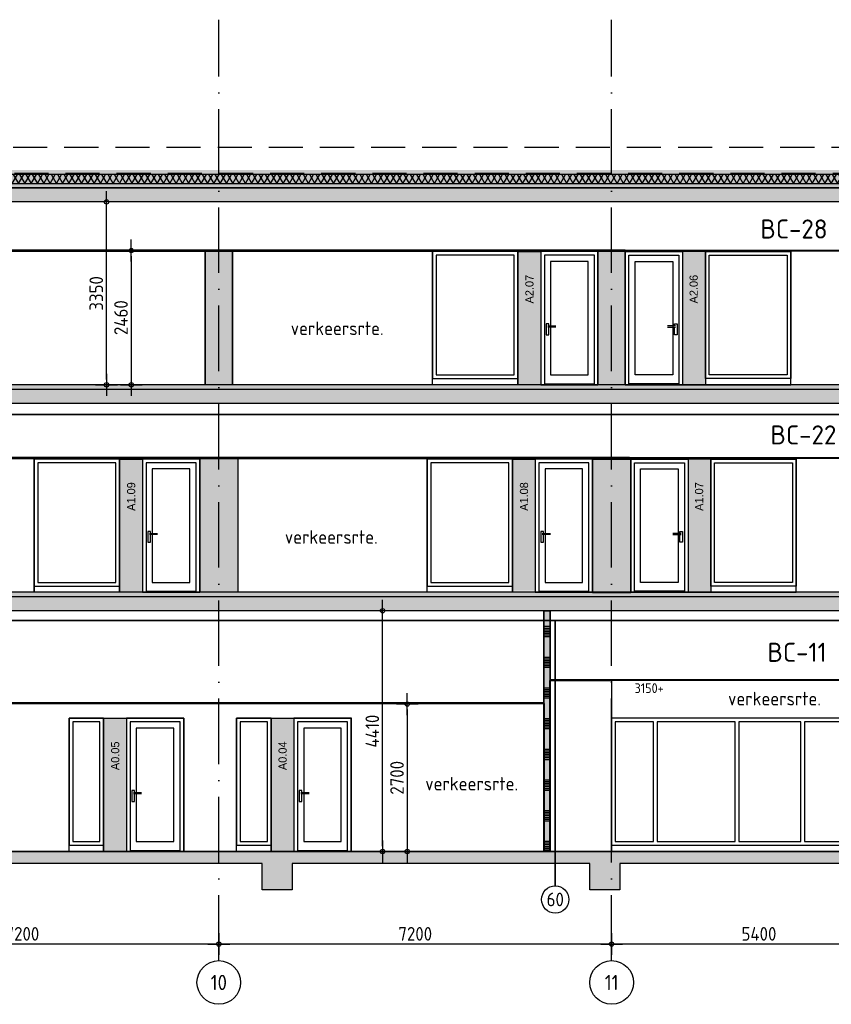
# Model space of a CAD drawing. Header units: millimetres. Extents: x -14070 to 121216, y 14949 to 85047.
# Tile 21 of 33: x 59575 to 74452, y 67007 to 85047. Entities that reach past the tile are written whole.
import ezdxf
from ezdxf.enums import TextEntityAlignment as Align

# ---------------------------------------------------------------- set-up
doc = ezdxf.new("R2010")
doc.units = ezdxf.units.MM
doc.header["$LTSCALE"] = 100
for name, pattern in [('ACAD_ISO10W100', [18, 12, -3, 0, -3]), ('gevels$0$ACAD_ISO10W100', [18, 12, -3, 0, -3]), ('HIDDEN2', [0.1875, 0.125, -0.0625])]:
    doc.linetypes.add(name, pattern=pattern)
doc.layers.get('Defpoints').update_dxf_attribs({"color": 181})
for name, color, linetype in [('A--L$7--_stramien', 1, 'Continuous'), ('A--L20--_bovenbouw', 8, 'Continuous'), ('A--L65--_beveiligingsinstallaties', 1, 'Continuous'), ('A--T$7--_stramien', 7, 'Continuous'), ('AM$1A---_MAATVOERING', 2, 'Continuous'), ('BURO_hoogtelijnen', 8, 'Continuous'), ('BURO_tekst', 7, 'Continuous'), ('Detail_arcering_rood', 1, 'Continuous'), ('Detail_beton', 4, 'Continuous'), ('Detail_isolatie', 1, 'Continuous'), ('Detail_prefabbeton', 4, 'Continuous'), ('gevels$0$A--L$7--_stramien', 1, 'Continuous')]:
    doc.layers.add(name, color=color, linetype=linetype)
for name, color, linetype, true_color in [('RAL 5007', 7, 'Continuous', 0x376b8c), ('SCHIJF', 7, 'Continuous', 0xb1c9df), ('signs', 7, 'Continuous', 0x5f76a8)]:
    doc.layers.add(name, color=color, linetype=linetype, true_color=true_color)
doc.styles.add('BRON maatvoering', font='isocp.shx')
doc.styles.add('BRON standaard', font='isocp.shx')
doc.styles.add('BURO maatvoering', font='isocp.shx')
doc.styles.add('MAAR_logotekst', font='DIN1451Com-Mittelschrift.ttf')
doc.styles.add('MAAR_stempel', font='LTe50146.ttf')
doc.dimstyles.new('BURO maatvoering 1-100', dxfattribs={"dimscale": 100, "dimtxt": 2.5, "dimasz": 1, "dimexe": 125, "dimexo": 0, "dimtad": 1, "dimdec": 0, "dimzin": 12, "dimdsep": 46, "dimtxsty": 'BRON maatvoering', "dimblk": 'BURO_maatvoeringssymbool_01', "dimcen": 2, "dimse1": 1, "dimse2": 1, "dimclrd": 1, "dimclrt": 7, "dimadec": 0, "dimazin": 0, "dimtfac": 1, "dimtdec": 0, "dimtix": 1, "dimtofl": 0, "dimtmove": 0, "dimatfit": 3, "dimldrblk": 'DOT', "dimfxl": 1, "dimtolj": 1, "dimtzin": 0, "dimarcsym": 0})
pattern_1 = [(17, (16831, 50166.948), (10.314982, 31.931044), [0, -32.64, -18.48, 0, -26.88]), (48, (16831, 50166.948), (-7.366232, 32.468733), [0, -32.32, 0, -32.96, 0, -26.56]), (71, (16831, 50166.948), (-19.164631, 26.905229), [0, -32, 0, -19.2, -26.32])]

# ---------------------------------------------------------------- blocks, each defined once
blk = doc.blocks.new('BURO_maatvoeringssymbool_01')
at = {"color": 1}
for p, q in [((0, -2), (0, 2)), ((-2, 0), (2, 0))]:
    blk.add_line(p, q, dxfattribs=at)
blk.add_circle((0, 0), 0.4, dxfattribs=at)
blk = doc.blocks.new('*D335')
at = {"layer": 'AM$1A---_MAATVOERING', "color": 1, "lineweight": -2, "transparency": 16777216}
blk.add_line((75725, 68111), (70525, 68111), dxfattribs=at)
at = {"layer": 'Defpoints', "color": 0, "transparency": 16777216}
for p in [(70425, 69307), (75825, 69307), (70425, 68111)]:
    blk.add_point(p, dxfattribs=at)
at = {"layer": 'AM$1A---_MAATVOERING', "color": 1, "lineweight": -2, "transparency": 16777216, "xscale": 100, "yscale": 100, "zscale": 100, "rotation": 180}
blk.add_blockref('BURO_maatvoeringssymbool_01', (70425, 68111), dxfattribs=at)
at = {"layer": 'AM$1A---_MAATVOERING', "color": 1, "lineweight": -2, "transparency": 16777216, "xscale": 100, "yscale": 100, "zscale": 100}
blk.add_blockref('BURO_maatvoeringssymbool_01', (75825, 68111), dxfattribs=at)
at = {"layer": 'AM$1A---_MAATVOERING', "color": 7, "transparency": 16777216, "insert": (73125, 68298), "char_height": 250, "attachment_point": 5, "style": 'BRON maatvoering'}
blk.add_mtext('\\A1;5400', dxfattribs=at)
blk = doc.blocks.new('_Dot')
at = {"color": 0, "linetype": 'ByBlock', "lineweight": -2}
blk.add_line((-0.5, 0), (-1, 0), dxfattribs=at)
at = {"color": 0, "linetype": 'ByBlock', "const_width": 0.5}
blk.add_lwpolyline([(-0.25, 0, 1), (0.25, 0, 1)], format="xyb", close=True, dxfattribs=at)
blk = doc.blocks.new('*D336')
at = {"layer": 'AM$1A---_MAATVOERING', "color": 1, "lineweight": -2, "transparency": 16777216}
blk.add_line((70325, 68111), (63325, 68111), dxfattribs=at)
at = {"layer": 'Defpoints', "color": 0, "transparency": 16777216}
for p in [(70425, 69307), (63225, 68111), (63225, 67807)]:
    blk.add_point(p, dxfattribs=at)
at = {"layer": 'AM$1A---_MAATVOERING', "color": 1, "lineweight": -2, "transparency": 16777216, "xscale": 100, "yscale": 100, "zscale": 100, "rotation": 180}
blk.add_blockref('BURO_maatvoeringssymbool_01', (63225, 68111), dxfattribs=at)
at = {"layer": 'AM$1A---_MAATVOERING', "color": 1, "lineweight": -2, "transparency": 16777216, "xscale": 100, "yscale": 100, "zscale": 100}
blk.add_blockref('BURO_maatvoeringssymbool_01', (70425, 68111), dxfattribs=at)
at = {"layer": 'AM$1A---_MAATVOERING', "color": 7, "transparency": 16777216, "insert": (66825, 68298), "char_height": 250, "attachment_point": 5, "style": 'BRON maatvoering'}
blk.add_mtext('\\A1;7200', dxfattribs=at)
blk = doc.blocks.new('*D332')
at = {"layer": 'AM$1A---_MAATVOERING', "color": 1, "lineweight": -2, "transparency": 16777216}
blk.add_line((63125, 68111), (56125, 68111), dxfattribs=at)
at = {"layer": 'Defpoints', "color": 0, "transparency": 16777216}
for p in [(56025, 68111), (56025, 67807), (63225, 67807)]:
    blk.add_point(p, dxfattribs=at)
at = {"layer": 'AM$1A---_MAATVOERING', "color": 1, "lineweight": -2, "transparency": 16777216, "xscale": 100, "yscale": 100, "zscale": 100, "rotation": 180}
blk.add_blockref('BURO_maatvoeringssymbool_01', (56025, 68111), dxfattribs=at)
at = {"layer": 'AM$1A---_MAATVOERING', "color": 1, "lineweight": -2, "transparency": 16777216, "xscale": 100, "yscale": 100, "zscale": 100}
blk.add_blockref('BURO_maatvoeringssymbool_01', (63225, 68111), dxfattribs=at)
at = {"layer": 'AM$1A---_MAATVOERING', "color": 7, "transparency": 16777216, "insert": (59625, 68298), "char_height": 250, "attachment_point": 5, "style": 'BRON maatvoering'}
blk.add_mtext('\\A1;7200', dxfattribs=at)
blk = doc.blocks.new('*D368')
at = {"layer": 'AM$1A---_MAATVOERING', "color": 1, "lineweight": -2, "transparency": 16777216}
blk.add_line((66679, 72407), (66679, 69907), dxfattribs=at)
at = {"layer": 'Defpoints', "color": 0, "transparency": 16777216}
for p in [(66879, 72507), (66679, 69807), (67340, 69807)]:
    blk.add_point(p, dxfattribs=at)
at = {"layer": 'AM$1A---_MAATVOERING', "color": 1, "lineweight": -2, "transparency": 16777216, "xscale": 100, "yscale": 100, "zscale": 100}
for p, rotation in [((66679, 72507), 90), ((66679, 69807), 270)]:
    blk.add_blockref('BURO_maatvoeringssymbool_01', p, dxfattribs=dict(at, rotation=rotation))
at = {"layer": 'AM$1A---_MAATVOERING', "color": 7, "transparency": 16777216, "insert": (66491, 71157), "char_height": 250, "attachment_point": 5, "rotation": 90, "style": 'BRON maatvoering'}
blk.add_mtext('\\A1;2700', dxfattribs=at)
blk = doc.blocks.new('*D369')
at = {"layer": 'AM$1A---_MAATVOERING', "color": 1, "lineweight": -2, "transparency": 16777216}
blk.add_line((66226, 69907), (66226, 74117), dxfattribs=at)
at = {"layer": 'Defpoints', "color": 0, "transparency": 16777216}
for p in [(54679, 74217), (66226, 74217), (66479, 69807)]:
    blk.add_point(p, dxfattribs=at)
at = {"layer": 'AM$1A---_MAATVOERING', "color": 1, "lineweight": -2, "transparency": 16777216, "xscale": 100, "yscale": 100, "zscale": 100}
for p, rotation in [((66226, 74217), 90), ((66226, 69807), 270)]:
    blk.add_blockref('BURO_maatvoeringssymbool_01', p, dxfattribs=dict(at, rotation=rotation))
at = {"layer": 'AM$1A---_MAATVOERING', "color": 7, "transparency": 16777216, "insert": (66038, 72012), "char_height": 250, "attachment_point": 5, "rotation": 90, "style": 'BRON maatvoering'}
blk.add_mtext('\\A1;4410', dxfattribs=at)
blk = doc.blocks.new('*D370')
at = {"layer": 'AM$1A---_MAATVOERING', "color": 1, "lineweight": -2, "transparency": 16777216}
blk.add_line((61620, 80717), (61620, 78457), dxfattribs=at)
at = {"layer": 'Defpoints', "color": 0, "transparency": 16777216}
for p in [(62281, 80817), (61620, 78357), (62281, 78357)]:
    blk.add_point(p, dxfattribs=at)
at = {"layer": 'AM$1A---_MAATVOERING', "color": 1, "lineweight": -2, "transparency": 16777216, "xscale": 100, "yscale": 100, "zscale": 100}
for p, rotation in [((61620, 80817), 90), ((61620, 78357), 270)]:
    blk.add_blockref('BURO_maatvoeringssymbool_01', p, dxfattribs=dict(at, rotation=rotation))
at = {"layer": 'AM$1A---_MAATVOERING', "color": 7, "transparency": 16777216, "insert": (61432, 79587), "char_height": 250, "attachment_point": 5, "rotation": 90, "style": 'BRON maatvoering'}
blk.add_mtext('\\A1;2460', dxfattribs=at)
blk = doc.blocks.new('*D371')
at = {"layer": 'AM$1A---_MAATVOERING', "color": 1, "lineweight": -2, "transparency": 16777216}
blk.add_line((61167, 78457), (61167, 81607), dxfattribs=at)
at = {"layer": 'Defpoints', "color": 0, "transparency": 16777216}
for p in [(61167, 81707), (62181, 81707), (61420, 78357)]:
    blk.add_point(p, dxfattribs=at)
at = {"layer": 'AM$1A---_MAATVOERING', "color": 1, "lineweight": -2, "transparency": 16777216, "xscale": 100, "yscale": 100, "zscale": 100}
for p, rotation in [((61167, 81707), 90), ((61167, 78357), 270)]:
    blk.add_blockref('BURO_maatvoeringssymbool_01', p, dxfattribs=dict(at, rotation=rotation))
at = {"layer": 'AM$1A---_MAATVOERING', "color": 7, "transparency": 16777216, "insert": (60979, 80032), "char_height": 250, "attachment_point": 5, "rotation": 90, "style": 'BRON maatvoering'}
blk.add_mtext('\\A1;3350', dxfattribs=at)
blk = doc.blocks.new('AL_stramlab_01_P03_BV')
at = {"color": 2, "linetype": 'Continuous', "lineweight": -2}
blk.add_circle((0, 0), 500, dxfattribs=at)
at = {"color": 4, "linetype": 'Continuous', "lineweight": -2, "style": 'BRON standaard'}
blk.add_attdef('LABEL', text='', height=350, dxfattribs=at).set_placement((0, 0), align=Align.MIDDLE_CENTER)
blk = doc.blocks.new('65_brandscheiding_01_P03_BV')
at = {"color": 3, "linetype": 'Continuous', "lineweight": -2}
blk.add_circle((0, 0), 2.5, dxfattribs=at)
at = {"color": 4, "linetype": 'Continuous', "lineweight": -2, "style": 'BURO maatvoering'}
blk.add_attdef('BURO_BRSCH:MIN', text='', height=2.5, dxfattribs=at).set_placement((0, 0), align=Align.MIDDLE_CENTER)

msp = doc.modelspace()

# ---------------------------------------------------------------- hatches: boundary and pattern name
h = msp.add_hatch()
h.set_pattern_fill('GRAVEL', color=256, scale=5)
h.set_pattern_definition([(228.0128, (-31977.362, 203877.966), (-1016.0008633, -1143.0014045), [17.08605, -1691.525]), (184.9697, (-31988.792, 203865.266), (1524.0024653, 126.99910377), [29.32025, -2902.7]), (132.5104, (-32018.002, 203862.726), (1269.9990759, -1397.00136462), [20.6741, -2046.735]), (267.2737, (-32067.532, 203830.976), (126.99944854, 2539.99918267), [26.70025, -2643.32]), (292.8337, (-32068.802, 203804.306), (-635.00180278, 1524.0008665), [26.1817, -2591.99]), (357.2737, (-32058.642, 203780.176), (-2539.99918267, 126.99944854), [26.70025, -2643.32]), (37.6942, (-32031.972, 203778.906), (-1651.00104306, -1269.99886785), [35.3097, -3495.655]), (72.2553, (-32004.032, 203800.496), (889.00177827, 2794.0008103), [33.336, -3300.265]), (121.4296, (-31993.872, 203832.246), (-1016.00026176, 1650.998058), [26.79065, -2652.275]), (175.2364, (-32007.842, 203855.106), (1396.99890265, -126.99880814), [30.58565, -1498.695]), (222.3974, (-32038.322, 203857.646), (-1524.00004586, -1396.99818253), [39.5539, -3915.84]), (138.8141, (-31941.802, 203829.706), (-888.9994337, 761.99882786), [13.50025, -1336.53]), (171.4692, (-31951.962, 203838.596), (1650.99747978, -254.00064), [25.6841, -2542.73]), (225, (-31977.36, 203842.41), (-3e-14, -126.999913), [17.96045, -161.6445]), (203.1986, (-31986.252, 203857.646), (635.0021413, 254.0011137), [9.67205, -957.53]), (291.8014, (-31995.142, 203853.836), (-127.000089, 381.0002454), [13.6783, -670.24]), (30.9638, (-31990.062, 203841.136), (380.9995977, 254.000198), [22.216, -718.315]), (161.5651, (-31971.01, 203852.566), (254.000116, -126.999811), [16.06435, -385.545]), (16.3895, (-32068.802, 203853.836), (1270.0007007, 380.9992075), [22.5044, -2227.94]), (70.3462, (-32047.212, 203860.186), (-507.99858443, -1396.99802443), [18.87995, -1869.11]), (293.1986, (-31971.012, 203877.966), (-254.0011137, 635.0021413), [19.344, -947.86]), (343.6105, (-31963.392, 203860.186), (-1270.0007007, 380.9992075), [22.5044, -2227.94]), (339.444, (-32068.802, 203775.096), (-635.0007882, 253.9996918), [21.70175, -1063.385]), (294.7751, (-32048.482, 203767.476), (-634.9985202, 1396.9993513), [18.1836, -1800.18]), (66.8014, (-31969.742, 203750.966), (254.0011137, 635.0021413), [19.344, -947.86]), (17.354, (-31962.122, 203768.746), (-1651.0000891, -507.99923378), [21.28915, -2107.62]), (69.444, (-32031.972, 203750.966), (-253.9996918, -635.0007882), [10.8509, -1074.24]), (101.3099, (-31977.362, 203750.966), (-126.999373, 507.998373), [6.47575, -641.1]), (165.9638, (-31978.632, 203757.316), (381.000268, -126.99978), [26.1817, -497.4525]), (186.009, (-32004.032, 203763.666), (1269.99812722, 126.99970343), [24.26335, -2402.07]), (303.6901, (-31990.062, 203829.706), (-127.0000436, 253.999755), [18.3162, -439.589]), (353.1572, (-31979.902, 203814.466), (2159.00089283, -254.00113758), [31.97785, -3165.8]), (60.9454, (-31948.152, 203810.656), (-507.9988183, -888.9978805), [13.0754, -1294.47]), (90, (-31941.8, 203822.09), (-127, 127), [7.62, -119.38]), (120.2564, (-32006.572, 203767.476), (507.99892334, -888.9995516), [17.64335, -1746.695]), (48.0128, (-32015.462, 203782.716), (1016.0008633, 1143.0014045), [34.17215, -1674.44]), (0, (-31992.6, 203808.12), (127, 127), [33.02, -93.98]), (325.3048, (-31959.582, 203808.116), (-1269.99779955, 889.00008452), [20.0805, -1987.965]), (254.0546, (-31943.072, 203796.686), (-127.000324, -508.0012102), [18.49145, -906.085]), (207.646, (-31948.152, 203778.906), (-2412.99915245, -1270.00079874), [30.10725, -2980.625]), (175.4261, (-31974.822, 203764.936), (-1651.00038024, 126.99938556), [31.85145, -3153.29]), (175.4261, (-31974.822, 203764.936), (-1651.00038024, 126.99938556), [31.85145, -3153.29])])
h.paths.add_polyline_path([(61406, 82295.5), (61406, 82213.5), (1700.7, 82213.5), (1700.7, 82295.5)])
h.paths.add_polyline_path([(61395, 82213.5), (61395, 82295.5), (77864.1, 82295.5), (77864.1, 82213.5)])
at = {"layer": 'A--L20--_bovenbouw', "linetype": 'Continuous', "lineweight": -3}
msp.add_hatch(color=249, dxfattribs=at).paths.add_polyline_path([(69303.5, 69807), (69303.5, 74217), (69178.5, 74217), (69178.5, 69807)], flags=0)
h = msp.add_hatch(dxfattribs=at)
h.set_pattern_fill('SWAND', color=1, scale=5, angle=90, style=0)
h.set_pattern_definition([(180, (69303.5, 69806.97), (-2e-12, -562.5), []), (180, (69303.5, 69838.2), (-2e-12, -562.5), []), (180, (69303.5, 69869.47), (-2e-12, -562.5), []), (180, (69303.5, 69900.7), (-2e-12, -562.5), []), (180, (69303.5, 69931.97), (-2e-12, -562.5), []), (180, (69303.5, 69963.2), (-2e-12, -562.5), []), (180, (69303.5, 69994.47), (-2e-12, -562.5), [])])
h.paths.add_polyline_path([(69303.5, 69807), (69303.5, 74217), (69178.5, 74217), (69178.5, 69807)], flags=0)
at = {"layer": 'Detail_arcering_rood'}
h = msp.add_hatch(dxfattribs=at)
h.set_pattern_fill('ISOLATIE', color=256, scale=100, style=0)
h.set_pattern_definition([(60, (-32068.8, 203750.97), (-86.60254, 50), []), (120, (-32068.8, 203750.97), (-86.60254, -50), [])])
h.paths.add_polyline_path([(61395, 82047), (61395, 82211.5), (77863.5, 82211.5), (77863.5, 82047)])
h.paths.add_polyline_path([(61399, 82211.5), (61399, 82047), (1700.7, 82047), (1700.7, 82211.5)])
h = msp.add_hatch(dxfattribs=at)
h.set_pattern_fill('BETON', color=256, scale=2, style=0)
h.set_pattern_definition(pattern_1)
h.paths.add_polyline_path([(78014.7, 81967), (41635, 81967), (41635, 82047), (78014.7, 82047)])
h = msp.add_hatch(dxfattribs=at)
h.set_pattern_fill('PREFB', color=256, scale=2, style=0)
h.set_pattern_definition([(45, (7295.8, 216930.966), (-27.1529, 27.1529), []), (17, (7295.8, 216930.966), (10.314982, 31.9310436), [0, -32.64, -18.48, 0, -26.88]), (48, (7295.8, 216930.966), (-7.3662316, 32.468733), [0, -32.32, 0, -32.96, 0, -26.56]), (71, (7295.8, 216930.966), (-19.1646307, 26.9052286), [0, -32, 0, -192, -26.32])])
h.paths.add_polyline_path([(78014.7, 81707), (41635, 81707), (41635, 81967), (78014.7, 81967)])
h = msp.add_hatch(dxfattribs=at)
h.set_pattern_fill('BETON', color=256, scale=2, style=0)
h.set_pattern_definition(pattern_1)
h.paths.add_polyline_path([(78014.7, 78357), (5000, 78357), (5000, 78277), (78014.7, 78277)])
h = msp.add_hatch(dxfattribs=at)
h.set_pattern_fill('PREFB', color=256, scale=2, style=0)
h.set_pattern_definition([(45, (43204.825, 213240.966), (-27.1529, 27.1529), []), (17, (43204.825, 213240.966), (10.314982, 31.9310436), [0, -32.64, -18.48, 0, -26.88]), (48, (43204.825, 213240.966), (-7.3662316, 32.468733), [0, -32.32, 0, -32.96, 0, -26.56]), (71, (43204.825, 213240.966), (-19.164631, 26.9052286), [0, -32, 0, -192, -26.32])])
h.paths.add_polyline_path([(78014.7, 78017), (5000, 78017), (5000, 78277), (78014.7, 78277)])
h = msp.add_hatch(dxfattribs=at)
h.set_pattern_fill('BETON', color=256, scale=2, style=0)
h.set_pattern_definition([(17, (16831, 46366.948), (10.314982, 31.931044), [0, -32.64, -18.48, 0, -26.88]), (48, (16831, 46366.948), (-7.366232, 32.468733), [0, -32.32, 0, -32.96, 0, -26.56]), (71, (16831, 46366.948), (-19.164631, 26.905229), [0, -32, 0, -19.2, -26.32])])
h.paths.add_polyline_path([(78014.7, 74557), (5000, 74557), (5000, 74477), (78014.7, 74477)])
h = msp.add_hatch(dxfattribs=at)
h.set_pattern_fill('PREFB', color=256, scale=2, style=0)
h.set_pattern_definition([(45, (43204.825, 209440.966), (-27.1529, 27.1529), []), (17, (43204.825, 209440.966), (10.314982, 31.9310436), [0, -32.64, -18.48, 0, -26.88]), (48, (43204.825, 209440.966), (-7.3662316, 32.468733), [0, -32.32, 0, -32.96, 0, -26.56]), (71, (43204.825, 209440.966), (-19.164631, 26.9052286), [0, -32, 0, -192, -26.32])])
h.paths.add_polyline_path([(78014.7, 74217), (5000, 74217), (5000, 74477), (78014.7, 74477)])
h = msp.add_hatch(dxfattribs=at)
h.set_pattern_fill('BETON', color=256, scale=2, style=0)
h.set_pattern_definition([(17, (16541, 50166.948), (10.314982, 31.931044), [0, -32.64, -18.48, 0, -26.88]), (48, (16541, 50166.948), (-7.366232, 32.468733), [0, -32.32, 0, -32.96, 0, -26.56]), (71, (16541, 50166.948), (-19.164631, 26.905229), [0, -32, 0, -19.2, -26.32])])
h.paths.add_polyline_path([(18183, 69807), (18183, 69587), (64020, 69587), (64020, 69107), (64570, 69107), (64570, 69587), (70025, 69587), (70025, 69107), (70575, 69107), (70575, 69587), (77664.7, 69587), (77664.7, 69007), (78214.7, 69007), (78214.7, 69507), (78014.7, 69507), (78014.7, 69807)])
at = {"layer": 'RAL 5007', "true_color": 0x376b8c}
h = msp.add_hatch(color=147, dxfattribs=at)
h.dxf.hatch_style = 1
h.paths.add_polyline_path([(62975, 80807), (63475, 80807), (63475, 78357), (62975, 78357)])
h = msp.add_hatch(color=147, dxfattribs=at)
h.dxf.hatch_style = 1
h.paths.add_polyline_path([(70175, 80807), (70675, 80807), (70675, 78357), (70175, 78357)])
h = msp.add_hatch(color=147, dxfattribs=at)
h.dxf.hatch_style = 1
h.paths.add_polyline_path([(62875, 77007), (63575, 77007), (63575, 74557), (62875, 74557)])
h = msp.add_hatch(color=147, dxfattribs=at)
h.dxf.hatch_style = 1
h.paths.add_polyline_path([(70075, 76997), (70775, 76997), (70775, 74547), (70075, 74547)])

# ---------------------------------------------------------------- linework, layer by layer
at = {"elevation": 0}
for points in [[(78014.7, 81967), (41635, 81967), (41635, 82047), (78014.7, 82047), (78014.7, 81967)], [(69291, 72957), (77914.7, 72957), (77914.7, 72937), (69291, 72937)]]:
    msp.add_lwpolyline(points, dxfattribs=at)
for points in [[(70675, 80827), (12875, 80827), (12875, 80807), (70675, 80807)], [(67143, 80827), (68707, 80827), (68707, 78357), (67143, 78357)], [(70675, 80827), (77914.7, 80827), (77914.7, 80807), (70675, 80807)], [(62975, 80807), (62975, 80807), (62975, 78357), (62975, 78357)], [(63475, 80807), (63475, 80807), (63475, 78357), (63475, 78357)], [(67143, 78471), (68707, 78471), (68707, 80797), (67143, 80797)], [(68707, 80797), (69125, 80797), (69125, 78357), (68707, 78357)], [(70175, 80797), (69125, 80797), (69125, 78357), (70175, 78357)], [(70175, 80807), (70175, 80807), (70175, 78357), (70175, 78357)], [(70175, 80807), (70175, 80807), (70175, 78357), (70175, 78357)], [(70675, 80807), (70675, 80807), (70675, 78357), (70675, 78357)], [(70675, 80797), (71725, 80797), (71725, 78357), (70675, 78357)], [(73707, 80797), (70675, 80797), (70675, 78357), (73707, 78357)], [(73707, 78471), (72143, 78471), (72143, 80797), (73707, 80797)], [(73707, 80797), (72143, 80797), (72143, 78357), (73707, 78357)], [(78014.7, 78357), (5000, 78357), (5000, 78277), (78014.7, 78277)], [(70755, 77027), (5000, 77027), (5000, 77007), (70755, 77007)], [(59843, 74557), (56075, 74557), (56075, 77007), (59843, 77007)], [(59843, 77027), (61407, 77027), (61407, 74557), (59843, 74557)], [(59843, 74671), (61407, 74671), (61407, 76997), (59843, 76997)], [(61407, 76997), (61825, 76997), (61825, 74557), (61407, 74557)], [(62875, 76997), (61825, 76997), (61825, 74557), (62875, 74557)], [(62875, 77007), (62875, 77007), (62875, 74557), (62875, 74557)], [(67043, 77027), (68607, 77027), (68607, 74557), (67043, 74557)], [(67043, 74671), (68607, 74671), (68607, 76997), (67043, 76997)], [(68607, 76997), (69025, 76997), (69025, 74557), (68607, 74557)], [(70075, 76997), (69025, 76997), (69025, 74557), (70075, 74557)], [(70075, 77007), (70075, 77007), (70075, 74557), (70075, 74557)], [(70755, 77027), (77914.7, 77027), (77914.7, 77007), (70755, 77007)], [(70775, 77007), (70775, 77007), (70775, 74557), (70775, 74557)], [(70775, 76997), (71825, 76997), (71825, 74557), (70775, 74557)], [(73807, 76997), (70775, 76997), (70775, 74557), (73807, 74557)], [(73807, 74671), (72243, 74671), (72243, 76997), (73807, 76997)], [(73807, 76997), (72243, 76997), (72243, 74557), (73807, 74557)], [(78014.7, 74557), (5000, 74557), (5000, 74477), (78014.7, 74477)], [(58850, 72517), (69191, 72517), (69191, 69807), (58850, 69807)], [(60482, 69921), (61114, 69921), (61114, 72247), (60482, 72247)], [(60482, 72247), (61114, 72247), (61114, 69807), (60482, 69807)], [(60482, 72247), (62582, 72247), (62582, 69807), (60482, 69807)], [(61114, 72247), (61532, 72247), (61532, 69807), (61114, 69807)], [(62582, 72247), (61532, 72247), (61532, 69807), (62582, 69807)], [(63550, 69921), (64182, 69921), (64182, 72247), (63550, 72247)], [(63550, 72247), (64182, 72247), (64182, 69807), (63550, 69807)], [(65650, 69807), (63550, 69807), (63550, 72247), (65650, 72247)], [(64182, 72247), (64600, 72247), (64600, 69807), (64182, 69807)], [(65650, 72247), (64600, 72247), (64600, 69807), (65650, 69807)], [(65650, 72257), (65650, 72257), (65650, 69807), (65650, 69807)], [(65650, 72257), (65650, 72257), (65650, 69807), (65650, 69807)], [(65650, 72257), (65650, 72257), (65650, 69807), (65650, 69807)], [(65650, 72257), (65650, 72257), (65650, 69807), (65650, 69807)], [(70425, 72257), (70425, 72257), (70425, 69807), (70425, 69807)], [(70425, 69921), (75457, 69921), (75457, 72247), (70425, 72247)]]:
    msp.add_lwpolyline(points, close=True)
at = {"color": 1}
for points in [[(68640, 80730), (67210, 80730), (67210, 78538), (68640, 78538)], [(70108, 80730), (69192, 80730), (69192, 78357), (70108, 78357)], [(70108, 80730), (69192, 80730), (69192, 78377), (70108, 78377)], [(70742, 80730), (71658, 80730), (71658, 78357), (70742, 78357)], [(70742, 80730), (71658, 80730), (71658, 78377), (70742, 78377)], [(72210, 80730), (73640, 80730), (73640, 78538), (72210, 78538)], [(69994, 80616), (69306, 80616), (69306, 78538), (69994, 78538)], [(70856, 80616), (71544, 80616), (71544, 78538), (70856, 78538)], [(61340, 76930), (59910, 76930), (59910, 74738), (61340, 74738)], [(62808, 76930), (61892, 76930), (61892, 74557), (62808, 74557)], [(62808, 76930), (61892, 76930), (61892, 74577), (62808, 74577)], [(68540, 76930), (67110, 76930), (67110, 74738), (68540, 74738)], [(70008, 76930), (69092, 76930), (69092, 74557), (70008, 74557)], [(70008, 76930), (69092, 76930), (69092, 74577), (70008, 74577)], [(70842, 76930), (71758, 76930), (71758, 74557), (70842, 74557)], [(70842, 76930), (71758, 76930), (71758, 74577), (70842, 74577)], [(72310, 76930), (73740, 76930), (73740, 74738), (72310, 74738)], [(62694, 76816), (62006, 76816), (62006, 74738), (62694, 74738)], [(69894, 76816), (69206, 76816), (69206, 74738), (69894, 74738)], [(70956, 76816), (71644, 76816), (71644, 74738), (70956, 74738)], [(61047, 72180), (60549, 72180), (60549, 69988), (61047, 69988)], [(62515, 72180), (61599, 72180), (61599, 69807), (62515, 69807)], [(62515, 72180), (61599, 72180), (61599, 69827), (62515, 69827)], [(64115, 72180), (63617, 72180), (63617, 69988), (64115, 69988)], [(65583, 72180), (64667, 72180), (64667, 69807), (65583, 69807)], [(65583, 72180), (64667, 72180), (64667, 69827), (65583, 69827)], [(71193, 72180), (70492, 72180), (70492, 69988), (71193, 69988)], [(72690, 72180), (71260, 72180), (71260, 69988), (72690, 69988)], [(73893, 72180), (72757, 72180), (72757, 69988), (73893, 69988)], [(75390, 72180), (73960, 72180), (73960, 69988), (75390, 69988)], [(62401, 72066), (61713, 72066), (61713, 69988), (62401, 69988)], [(65469, 72066), (64781, 72066), (64781, 69988), (65469, 69988)]]:
    msp.add_lwpolyline(points, close=True, dxfattribs=at)
for points in [[(69274.6, 79435.7), (69274.6, 79471.9), (69224.6, 79471.9), (69224.6, 79271.9), (69274.6, 79271.9), (69274.6, 79415.7)], [(69253.5, 79435.7), (69403.5, 79435.7)], [(69403.5, 79415.7), (69253.5, 79415.7)], [(71596.5, 79435.7), (71446.5, 79435.7)], [(71446.5, 79415.7), (71596.5, 79415.7)], [(71575.4, 79435.7), (71575.4, 79471.9), (71625.4, 79471.9), (71625.4, 79271.9), (71575.4, 79271.9), (71575.4, 79415.7)], [(61974.6, 75635.7), (61974.6, 75671.9), (61924.6, 75671.9), (61924.6, 75471.9), (61974.6, 75471.9), (61974.6, 75615.7)], [(61953.5, 75635.7), (62103.5, 75635.7)], [(62103.5, 75615.7), (61953.5, 75615.7)], [(69174.6, 75635.7), (69174.6, 75671.9), (69124.6, 75671.9), (69124.6, 75471.9), (69174.6, 75471.9), (69174.6, 75615.7)], [(69153.5, 75635.7), (69303.5, 75635.7)], [(69303.5, 75615.7), (69153.5, 75615.7)], [(71696.5, 75635.7), (71546.5, 75635.7)], [(71546.5, 75615.7), (71696.5, 75615.7)], [(71675.4, 75635.7), (71675.4, 75671.9), (71725.4, 75671.9), (71725.4, 75471.9), (71675.4, 75471.9), (71675.4, 75615.7)], [(69191, 72517), (12475, 72517), (12475, 72537), (69191, 72537)], [(61681.6, 70885.7), (61681.6, 70921.9), (61631.6, 70921.9), (61631.6, 70721.9), (61681.6, 70721.9), (61681.6, 70865.7)], [(64749.6, 70885.7), (64749.6, 70921.9), (64699.6, 70921.9), (64699.6, 70721.9), (64749.6, 70721.9), (64749.6, 70865.7)], [(61660.5, 70885.7), (61810.5, 70885.7)], [(61810.5, 70865.7), (61660.5, 70865.7)], [(64728.5, 70885.7), (64878.5, 70885.7)], [(64878.5, 70865.7), (64728.5, 70865.7)]]:
    msp.add_lwpolyline(points)
at = {"color": 2}
for points in [[(62875, 77007), (63575, 77007), (63575, 74557), (62875, 74557)], [(70075, 77007), (70775, 77007), (70775, 74557), (70075, 74557)]]:
    msp.add_lwpolyline(points, close=True, dxfattribs=at)
at = {"elevation": 0}
for points in [[(69291, 69807), (69191, 69807), (69191, 74217), (69291, 74217)], [(69291, 72937), (70425, 72937), (70425, 69807), (69291, 69807)]]:
    msp.add_lwpolyline(points, close=True, dxfattribs=at)
at = {"color": 60}
msp.add_solid([(77873.7, 82295), (1700.7, 82295), (77873.7, 82047), (1700.7, 82047)], dxfattribs=at)
at = {"layer": 'A--L$7--_stramien', "color": 1, "linetype": 'ACAD_ISO10W100', "lineweight": -3}
for p, q in [((63225, 67807), (63225, 70807)), ((70425, 67807), (70425, 70807))]:
    msp.add_line(p, q, dxfattribs=at)
at = {"layer": 'A--L20--_bovenbouw', "color": 2, "linetype": 'Continuous', "lineweight": -3}
for p, q in [((69303.5, 74217), (69178.5, 74217)), ((69178.5, 74217), (69178.5, 69807)), ((69303.5, 69807), (69303.5, 74217)), ((69178.5, 69807), (69303.5, 69807))]:
    msp.add_line(p, q, dxfattribs=at)
at = {"layer": 'A--L65--_beveiligingsinstallaties', "color": 1, "linetype": 'ACAD_ISO10W100', "ltscale": 0.3, "true_color": 0xf50004, "const_width": 30}
for points in [[(79382.6, 77814.6), (4317.4, 77814.6)], [(79382.6, 74040.8), (4317.4, 74040.8)], [(69392.1, 69168.1), (69392.1, 74040.8)]]:
    msp.add_lwpolyline(points, dxfattribs=at)
at = {"layer": 'BURO_hoogtelijnen', "linetype": 'HIDDEN2', "ltscale": 50}
for p, q in [((106016.8, 82707), (-2875, 82707)), ((106016.8, 82707), (-2875, 82707)), ((77914.7, 82227), (-2875, 82227)), ((106016.8, 78357), (-2875, 78357)), ((106016.8, 74557), (-2875, 74557)), ((-2875, 69807), (106016.8, 69807))]:
    msp.add_line(p, q, dxfattribs=at)
at = {"layer": 'Defpoints'}
msp.add_line((106016.8, 69807), (-2875, 69807), dxfattribs=at)
msp.add_line((106016.8, 69807), (-2875, 69807), dxfattribs=at)
at = {"layer": 'Detail_beton'}
msp.add_lwpolyline([(18378.5, 69807), (78014.7, 69807), (78014.7, 69507), (78214.7, 69507), (78214.7, 69007), (77664.7, 69007), (77664.7, 69587), (70575, 69587), (70575, 69107), (70025, 69107), (70025, 69587), (64570, 69587), (64570, 69107), (64020, 69107), (64020, 69587), (18244.5, 69587)], dxfattribs=at)
at = {"layer": 'Detail_isolatie'}
msp.add_line((77914.7, 82211.5), (1700.7, 82211.5), dxfattribs=at)
at = {"layer": 'Detail_prefabbeton', "elevation": 0}
msp.add_lwpolyline([(78014.7, 81707), (41635, 81707), (41635, 81967), (78014.7, 81967)], close=True, dxfattribs=at)
at = {"layer": 'Detail_prefabbeton'}
for points in [[(78014.7, 78017), (5000, 78017), (5000, 78277), (78014.7, 78277)], [(78014.7, 74217), (5000, 74217), (5000, 74477), (78014.7, 74477)]]:
    msp.add_lwpolyline(points, close=True, dxfattribs=at)
at = {"layer": 'gevels$0$A--L$7--_stramien', "color": 1, "linetype": 'gevels$0$ACAD_ISO10W100', "lineweight": -3}
for p, q in [((63225, 67807), (63225, 85047)), ((70425, 67807), (70425, 85047))]:
    msp.add_line(p, q, dxfattribs=at)
at = {"layer": 'RAL 5007', "color": 2}
for points in [[(62975, 80807), (63475, 80807), (63475, 78357), (62975, 78357)], [(70175, 80807), (70675, 80807), (70675, 78357), (70175, 78357)], [(62875, 77007), (63575, 77007), (63575, 74557), (62875, 74557)], [(70075, 76997), (70775, 76997), (70775, 74547), (70075, 74547)]]:
    msp.add_lwpolyline(points, close=True, dxfattribs=at)
at = {"layer": 'SCHIJF'}
for points in [[(68707, 80797), (69125, 80797), (68707, 78357), (69125, 78357)], [(71725, 80797), (72143, 80797), (71725, 78357), (72143, 78357)], [(61407, 76997), (61825, 76997), (61407, 74557), (61825, 74557)], [(68607, 77027), (69025, 77027), (68607, 74587), (69025, 74587)], [(71825, 76997), (72243, 76997), (71825, 74557), (72243, 74557)], [(61114, 72247), (61532, 72247), (61114, 69807), (61532, 69807)], [(64182, 72247), (64600, 72247), (64182, 69807), (64600, 69807)]]:
    msp.add_solid(points, dxfattribs=at)

# ---------------------------------------------------------------- block references
at = {"layer": 'A--L65--_beveiligingsinstallaties', "color": 1, "linetype": 'Continuous', "lineweight": -3, "xscale": 100, "yscale": 100, "zscale": 100}
msp.add_blockref('65_brandscheiding_01_P03_BV', (69392.1, 68927.7), dxfattribs=at).add_auto_attribs({'BURO_BRSCH:MIN': '60'})
at = {"layer": 'A--T$7--_stramien', "color": 7, "linetype": 'Continuous', "lineweight": -3, "xscale": 0.8, "yscale": 0.8, "zscale": 0.8}
for p, values in [((63225, 67407), {'LABEL': '10'}), ((70425, 67407), {'LABEL': '11'})]:
    msp.add_blockref('AL_stramlab_01_P03_BV', p, dxfattribs=at).add_auto_attribs(values)

# ---------------------------------------------------------------- texts
at = {"layer": 'BURO_tekst', "color": 1, "linetype": 'ACAD_ISO10W100', "ltscale": 0.3, "true_color": 0xf50004, "style": 'MAAR_logotekst'}
for s, p in [('BC-28', (73151.4, 81037.5)), ('BC-22', (73336.7, 77264.5)), ('BC-11', (73280.5, 73281.5))]:
    msp.add_text(s, height=350, dxfattribs=at).set_placement(p)
at = {"layer": 'BURO_tekst', "color": 2, "style": 'BRON standaard'}
for p in [(64543, 79268), (64435, 75444), (72559, 72483), (67009, 70925)]:
    msp.add_text('verkeersrte.', height=250, dxfattribs=at).set_placement(p)
at = {"layer": 'BURO_tekst', "color": 1, "style": 'BRON standaard'}
msp.add_text('3150+', height=180, dxfattribs=at).set_placement((70845.1, 72709.2))
at = {"layer": 'signs', "style": 'MAAR_stempel'}
for s, p in [('A2.07', (68993.4, 79848)), ('A2.06', (72003.5, 79848)), ('A1.09', (61693.4, 76048)), ('A1.08', (68893.4, 76048)), ('A1.07', (72103.5, 76048)), ('A0.05', (61400.4, 71298)), ('A0.04', (64468.4, 71298))]:
    msp.add_text(s, height=150, rotation=90, dxfattribs=at).set_placement(p)

# ---------------------------------------------------------------- dimensions: what is measured, and where the dimension line sits
at = {"layer": 'AM$1A---_MAATVOERING'}
for base, p1, p2, picture, middle in [((61167, 81707), (61420, 78357), (62181, 81707), '*D371', (60979.5, 80032)), ((61620, 78357), (62281, 80817), (62281, 78357), '*D370', (61432.5, 79587)), ((66226, 74217), (66479, 69807), (54679, 74217), '*D369', (66038.5, 72012)), ((66679, 69807), (66879, 72507), (67340, 69807), '*D368', (66491.5, 71157))]:
    dim = msp.add_linear_dim(base=base, p1=p1, p2=p2, angle=90, dimstyle='BURO maatvoering 1-100', dxfattribs=at)
    dim.commit()
    dim.dimension.update_dxf_attribs({"geometry": picture, "text_midpoint": middle})
for base, p1, p2, picture, middle in [((63225, 68110.6), (70425, 69307), (63225, 67807), '*D336', (66825, 68298.1)), ((70425, 68110.6), (75825, 69307), (70425, 69307), '*D335', (73125, 68298.1)), ((56025, 68110.6), (63225, 67807), (56025, 67807), '*D332', (59625, 68298.1))]:
    dim = msp.add_linear_dim(base=base, p1=p1, p2=p2, angle=180, dimstyle='BURO maatvoering 1-100', override={"dimtmove": 1}, dxfattribs=at)
    dim.commit()
    dim.dimension.update_dxf_attribs({"geometry": picture, "text_midpoint": middle})

doc.saveas('drawing.dxf')
